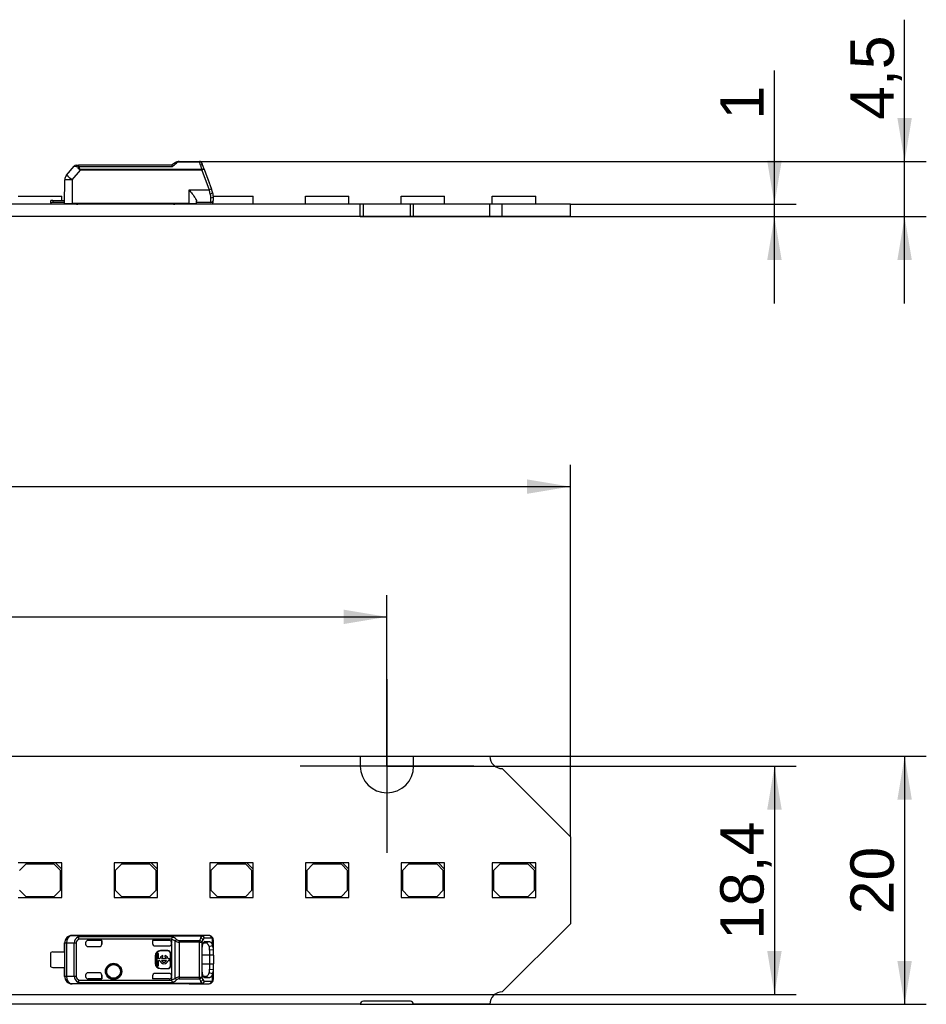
# Model space of a CAD drawing. Header units: millimetres. Extents: x 7 to 819, y 6 to 587.
# Tile 9 of 19: x 188 to 261, y 349 to 428. Entities that reach past the tile are written whole.
import ezdxf
from ezdxf.enums import TextEntityAlignment as Align
from ezdxf.lldxf.tags import DXFTag

# ---------------------------------------------------------------- set-up
doc = ezdxf.new("R2010")
doc.units = ezdxf.units.MM
doc.layers.add('Default', color=7, linetype='Continuous')
doc.layers.add('LINLED_140X20MM_', color=7, linetype='Continuous')
doc.styles.add('SEACAD_Arial', font='arial.ttf')
tags = doc.linetypes.add('CENTER2', pattern=[28.575, 19.05, -3.175, 3.175, -3.175]).pattern_tags.tags
tags[10:11] = [DXFTag(74, 4), DXFTag(75, 0), DXFTag(340, '0'), DXFTag(46, 0.0), DXFTag(50, 0.0), DXFTag(44, 0.0), DXFTag(45, 0.0)]
tags[8:9] = [DXFTag(74, 4), DXFTag(75, 0), DXFTag(340, '0'), DXFTag(46, 0.0), DXFTag(50, 0.0), DXFTag(44, 0.0), DXFTag(45, 0.0)]
tags[6:7] = [DXFTag(74, 4), DXFTag(75, 0), DXFTag(340, '0'), DXFTag(46, 0.0), DXFTag(50, 0.0), DXFTag(44, 0.0), DXFTag(45, 0.0)]
tags[4:5] = [DXFTag(74, 4), DXFTag(75, 0), DXFTag(340, '0'), DXFTag(46, 0.0), DXFTag(50, 0.0), DXFTag(44, 0.0), DXFTag(45, 0.0)]
doc.dimstyles.new('ISO', dxfattribs={"dimtxt": 3.5, "dimasz": 3.5, "dimexe": 1.75, "dimexo": 0, "dimgap": 0.875, "dimtad": 1, "dimtxsty": 'SEACAD_Arial', "dimblk1": '_SE_FILLED', "dimblk2": '_SE_FILLED', "dimsah": 1, "dimcen": 1.75, "dimadec": 0, "dimazin": 0, "dimtfac": 0.5, "dimtdec": 3, "dimtmove": 0, "dimatfit": 3, "dimfxl": 1, "dimarcsym": 0})

# ---------------------------------------------------------------- blocks, each defined once
blk = doc.blocks.new('SEANNOT_GROUP15')
at = {"layer": 'Default', "color": 7, "linetype": 'CENTER2'}
for p, q in [((217.447, 375.138), (217.447, 361.138)), ((224.447, 368.138), (210.447, 368.138))]:
    blk.add_line(p, q, dxfattribs=at)
blk = doc.blocks.new('SE4')
at = {"layer": 'LINLED_140X20MM_', "color": 7, "linetype": 'Continuous'}
for p, q in [((200.364, 416.783), (200.081, 416.588)), ((200.704, 416.888), (202.343, 416.888)), ((200.704, 416.888), (200.704, 416.844)), ((200.704, 416.844), (202.343, 416.844)), ((202.343, 416.844), (202.343, 416.888)), ((202.417, 416.596), (202.343, 416.843)), ((191.604, 415.775), (192.227, 416.517)), ((192.063, 415.394), (192.735, 416.195)), ((192.38, 416.588), (192.607, 416.588)), ((192.607, 416.477), (192.607, 416.588)), ((200.082, 416.588), (192.607, 416.588)), ((192.607, 416.477), (200.141, 416.477)), ((202.524, 416.238), (192.735, 416.238)), ((192.735, 416.238), (192.735, 416.195)), ((202.524, 416.195), (192.735, 416.195)), ((199.881, 416.588), (198.748, 416.588)), ((200.081, 416.588), (200.081, 416.588)), ((202.524, 416.195), (202.524, 416.238)), ((202.524, 416.195), (203.105, 414.597)), ((202.712, 416.261), (203.293, 414.663)), ((202.774, 416.09), (203.102, 415.188)), ((191.447, 413.488), (191.464, 415.395)), ((192.062, 415.395), (192.051, 413.488)), ((201.497, 413.488), (201.497, 414.596)), ((201.498, 414.597), (203.105, 414.597)), ((203.387, 414.405), (203.293, 414.663)), ((187.717, 414.088), (191.217, 414.088)), ((190.497, 413.738), (190.347, 413.738)), ((190.347, 413.538), (190.347, 413.738)), ((190.497, 413.738), (191.45, 413.738)), ((190.497, 413.738), (190.497, 413.588)), ((191.448, 413.588), (190.497, 413.588)), ((191.217, 413.738), (191.217, 414.088)), ((202.097, 413.488), (202.097, 413.675)), ((203.247, 413.588), (202.097, 413.588)), ((203.247, 413.588), (202.097, 413.588)), ((203.199, 414.274), (203.22, 414.281)), ((203.247, 413.588), (203.247, 413.932)), ((203.397, 413.656), (203.397, 413.538)), ((203.446, 414.088), (206.657, 414.088)), ((203.447, 413.788), (203.447, 414.063)), ((206.657, 413.438), (206.657, 414.088)), ((210.877, 414.088), (214.377, 414.088)), ((210.877, 413.438), (210.877, 414.088)), ((214.377, 413.438), (214.377, 414.088)), ((218.597, 414.088), (222.097, 414.088)), ((218.597, 413.438), (218.597, 414.088)), ((222.097, 413.438), (222.097, 414.088)), ((225.947, 414.088), (229.447, 414.088)), ((225.947, 413.438), (225.947, 414.088)), ((229.447, 413.438), (229.447, 414.088)), ((215.297, 413.438), (172.097, 413.438)), ((190.347, 413.538), (190.347, 413.438)), ((191.447, 413.488), (192.051, 413.488)), ((201.497, 413.488), (192.051, 413.488)), ((195.437, 413.438), (195.437, 413.488)), ((198.937, 413.438), (198.937, 413.488)), ((200.144, 413.488), (200.139, 413.475)), ((200.968, 413.438), (200.968, 413.488)), ((201.097, 413.488), (201.047, 413.438)), ((201.497, 413.488), (202.097, 413.488)), ((201.697, 413.488), (201.697, 413.438)), ((203.397, 413.438), (203.397, 413.538)), ((215.547, 413.438), (215.297, 413.438)), ((215.297, 412.438), (215.297, 413.438)), ((219.347, 413.438), (215.547, 413.438)), ((215.547, 412.438), (215.547, 413.438)), ((219.597, 413.438), (219.347, 413.438)), ((219.347, 412.438), (219.347, 413.438)), ((225.747, 413.438), (219.597, 413.438)), ((219.597, 412.438), (219.597, 413.438)), ((226.747, 413.438), (225.747, 413.438)), ((225.747, 412.438), (225.747, 413.438)), ((232.247, 413.438), (226.747, 413.438)), ((226.747, 412.438), (226.747, 413.438)), ((232.247, 412.438), (232.247, 413.438)), ((215.297, 412.438), (172.097, 412.438)), ((215.547, 412.438), (215.297, 412.438)), ((219.347, 412.438), (215.547, 412.438)), ((219.597, 412.438), (219.347, 412.438)), ((225.747, 412.438), (219.597, 412.438)), ((226.747, 412.438), (225.747, 412.438)), ((232.247, 412.438), (226.747, 412.438))]:
    blk.add_line(p, q, dxfattribs=at)
for centre, radius, start, end in [((177.906, 443.395), 34.914, 309.55814, 310.2759), ((200.704, 416.288), 0.6, 90.00011, 124.50702), ((200.67, 416.359), 0.522, 108.33183, 124.88888), ((200.709, 416.486), 0.357, 90.95781, 130.61249), ((202.343, 416.688), 0.2, 20.00047, 89.99992), ((192.205, 412.884), 11.029, 19.44016, 20.55942), ((192.381, 416.386), 0.202, 90.3214, 139.67905), ((193.726, 423.719), 7.356, 258.2376, 260.57596), ((192.641, 416.047), 0.431, 94.46927, 106.05752), ((186.812, 410.64), 16.864, 19.47095, 20.52943), ((192.064, 415.39), 0.6, 140, 179.5), ((205.189, 409.015), 5.958, 108.5546, 110.47358), ((121.75, 390.698), 84.793, 16.14358, 16.37088), ((202.448, 414.063), 0.999, 0.00318, 20.00289), ((190.497, 413.338), 0.25, 90, 126.8699), ((202.017, 413.933), 1.23, 359.95936, 16.0983), ((203.247, 413.788), 0.2, 270, 0), ((203.247, 413.338), 0.25, 53.1301, 90), ((192.397, 414.038), 0.6, 270, 293.55646), ((200.347, 414.038), 0.6, 246.44354, 249.70355), ((200.347, 414.038), 0.6, 249.70365, 270)]:
    blk.add_arc(centre, radius, start, end, dxfattribs=at)
for centre, major_axis, ratio, start_param, end_param in [((202.524, 416.193), (0.188, 0.068), 0.0082, 0, 1.567895), ((192.064, 415.39), (0.6, -0.005), 0.008726, 1.573617, 3.141593), ((192.064, 415.39), (-0.46, 0.386), 0.006685, 4.720219, 6.283185)]:
    blk.add_ellipse(centre, major_axis=major_axis, ratio=ratio, start_param=start_param, end_param=end_param, dxfattribs=at)
blk.add_open_spline([(200.477, 416.758), (200.433, 416.791), (200.389, 416.8), (200.364, 416.783)], degree=3, dxfattribs=at)
for points, knots in [([(202.343, 416.843), (202.386, 416.85), (202.428, 416.844), (202.495, 416.813), (202.52, 416.787), (202.531, 416.757)], [0, 0, 0, 0, 0.5, 0.5, 1, 1, 1, 1]), ([(192.607, 416.588), (192.589, 416.588), (192.571, 416.576), (192.54, 416.531), (192.528, 416.499), (192.522, 416.461)], [0, 0, 0, 0, 0.5, 0.5, 1, 1, 1, 1]), ([(192.735, 416.195), (192.707, 416.206), (192.654, 416.227), (192.565, 416.317), (192.54, 416.402), (192.522, 416.461)], [0, 0, 0, 0, 0.235372, 0.457314, 1, 1, 1, 1]), ([(192.607, 416.477), (192.609, 416.452), (192.613, 416.406), (192.629, 416.342), (192.655, 416.292), (192.69, 416.254), (192.72, 416.244), (192.735, 416.238)], [0, 0, 0, 0, 0.272042, 0.497908, 0.684926, 0.845835, 1, 1, 1, 1]), ([(200.141, 416.477), (200.137, 416.49), (200.127, 416.515), (200.115, 416.544), (200.104, 416.566), (200.095, 416.579), (200.087, 416.587), (200.084, 416.588), (200.082, 416.588)], [0, 0, 0, 0, 0.20474, 0.394141, 0.568268, 0.727202, 0.87106, 1, 1, 1, 1]), ([(202.605, 416.554), (202.594, 416.575), (202.569, 416.591), (202.502, 416.605), (202.46, 416.605), (202.417, 416.596)], [0, 0, 0, 0, 0.5, 0.5, 1, 1, 1, 1]), ([(202.524, 416.238), (202.514, 416.272), (202.494, 416.337), (202.467, 416.43), (202.441, 416.517), (202.425, 416.57), (202.417, 416.596)], [0, 0, 0, 0, 0.264161, 0.518866, 0.764137, 1, 1, 1, 1]), ([(202.712, 416.261), (202.708, 416.27), (202.687, 416.272), (202.618, 416.262), (202.571, 416.252), (202.524, 416.238)], [0, 0, 0, 0, 0.5, 0.5, 1, 1, 1, 1]), ([(201.498, 414.596), (201.578, 414.492), (201.712, 414.317), (201.905, 414.058), (202.057, 413.832), (202.085, 413.723), (202.097, 413.675)], [0, 0, 0, 0, 0.294755, 0.499673, 0.776792, 1, 1, 1, 1]), ([(203.22, 414.281), (203.269, 414.299), (203.315, 414.323), (203.377, 414.369), (203.392, 414.39), (203.387, 414.405)], [0, 0, 0, 0, 0.5, 0.5, 1, 1, 1, 1]), ([(203.447, 414.063), (203.447, 414.029), (203.426, 413.995), (203.352, 413.946), (203.3, 413.932), (203.247, 413.932)], [0, 0, 0, 0, 0.5, 0.5, 1, 1, 1, 1])]:
    blk.add_open_spline(points, degree=3, knots=knots, dxfattribs=at)
blk = doc.blocks.new('SE5')
at = {"layer": 'LINLED_140X20MM_', "color": 7, "linetype": 'Continuous'}
for p, q in [((172.097, 368.938), (215.297, 368.938)), ((215.297, 368.938), (215.297, 368.138)), ((219.597, 368.138), (219.597, 368.938)), ((219.597, 368.938), (225.747, 368.938)), ((226.747, 367.938), (232.247, 362.438)), ((232.247, 362.438), (232.247, 355.438)), ((190.717, 360.338), (187.717, 360.338)), ((188.317, 360.238), (187.817, 359.738)), ((190.617, 360.238), (188.317, 360.238)), ((191.117, 359.738), (190.617, 360.238)), ((191.217, 360.338), (190.717, 360.338)), ((190.717, 360.338), (191.217, 359.838)), ((191.117, 358.138), (191.117, 359.738)), ((191.217, 359.838), (191.217, 360.338)), ((191.217, 357.538), (191.217, 359.838)), ((198.437, 360.338), (195.437, 360.338)), ((195.437, 360.338), (195.437, 357.538)), ((196.037, 360.238), (195.537, 359.738)), ((195.537, 359.738), (195.537, 358.138)), ((198.337, 360.238), (196.037, 360.238)), ((198.837, 359.738), (198.337, 360.238)), ((198.937, 360.338), (198.437, 360.338)), ((198.437, 360.338), (198.937, 359.838)), ((198.837, 358.138), (198.837, 359.738)), ((198.937, 359.838), (198.937, 360.338)), ((198.937, 357.538), (198.937, 359.838)), ((206.157, 360.338), (203.157, 360.338)), ((203.157, 360.338), (203.157, 357.538)), ((203.757, 360.238), (203.257, 359.738)), ((203.257, 359.738), (203.257, 358.138)), ((206.057, 360.238), (203.757, 360.238)), ((206.557, 359.738), (206.057, 360.238)), ((206.657, 360.338), (206.157, 360.338)), ((206.157, 360.338), (206.657, 359.838)), ((206.557, 358.138), (206.557, 359.738)), ((206.657, 359.838), (206.657, 360.338)), ((206.657, 357.538), (206.657, 359.838)), ((213.877, 360.338), (210.877, 360.338)), ((210.877, 360.338), (210.877, 357.538)), ((211.477, 360.238), (210.977, 359.738)), ((210.977, 359.738), (210.977, 358.138)), ((213.777, 360.238), (211.477, 360.238)), ((214.277, 359.738), (213.777, 360.238)), ((214.377, 360.338), (213.877, 360.338)), ((213.877, 360.338), (214.377, 359.838)), ((214.277, 358.138), (214.277, 359.738)), ((214.377, 359.838), (214.377, 360.338)), ((214.377, 357.538), (214.377, 359.838)), ((221.597, 360.338), (218.597, 360.338)), ((218.597, 360.338), (218.597, 357.538)), ((219.197, 360.238), (218.697, 359.738)), ((218.697, 359.738), (218.697, 358.138)), ((221.497, 360.238), (219.197, 360.238)), ((221.997, 359.738), (221.497, 360.238)), ((222.097, 360.338), (221.597, 360.338)), ((221.597, 360.338), (222.097, 359.838)), ((221.997, 358.138), (221.997, 359.738)), ((222.097, 359.838), (222.097, 360.338)), ((222.097, 357.538), (222.097, 359.838)), ((228.947, 360.338), (225.947, 360.338)), ((225.947, 360.338), (225.947, 357.538)), ((226.547, 360.238), (226.047, 359.738)), ((226.047, 359.738), (226.047, 358.138)), ((228.847, 360.238), (226.547, 360.238)), ((229.347, 359.738), (228.847, 360.238)), ((229.447, 360.338), (228.947, 360.338)), ((228.947, 360.338), (229.447, 359.838)), ((229.347, 358.138), (229.347, 359.738)), ((229.447, 359.838), (229.447, 360.338)), ((229.447, 357.538), (229.447, 359.838)), ((187.817, 358.138), (188.317, 357.638)), ((190.617, 357.638), (191.117, 358.138)), ((195.537, 358.138), (196.037, 357.638)), ((198.337, 357.638), (198.837, 358.138)), ((203.257, 358.138), (203.757, 357.638)), ((206.057, 357.638), (206.557, 358.138)), ((210.977, 358.138), (211.477, 357.638)), ((213.777, 357.638), (214.277, 358.138)), ((218.697, 358.138), (219.197, 357.638)), ((221.497, 357.638), (221.997, 358.138)), ((226.047, 358.138), (226.547, 357.638)), ((228.847, 357.638), (229.347, 358.138)), ((187.717, 357.538), (191.217, 357.538)), ((188.317, 357.638), (190.617, 357.638)), ((195.437, 357.538), (198.937, 357.538)), ((196.037, 357.638), (198.337, 357.638)), ((203.157, 357.538), (206.657, 357.538)), ((203.757, 357.638), (206.057, 357.638)), ((210.877, 357.538), (214.377, 357.538)), ((211.477, 357.638), (213.777, 357.638)), ((218.597, 357.538), (222.097, 357.538)), ((219.197, 357.638), (221.497, 357.638)), ((225.947, 357.538), (229.447, 357.538)), ((226.547, 357.638), (228.847, 357.638)), ((232.247, 355.438), (226.747, 349.938)), ((201.497, 354.488), (192.051, 354.488)), ((192.051, 354.488), (192.062, 354.471)), ((192.735, 354.464), (192.063, 354.471)), ((192.522, 354.359), (192.607, 354.194)), ((200.14, 354.373), (192.607, 354.373)), ((192.607, 354.194), (192.607, 354.373)), ((200.082, 354.194), (192.607, 354.194)), ((192.735, 354.464), (202.524, 354.464)), ((192.735, 354.464), (192.735, 354.459)), ((202.524, 354.459), (192.735, 354.459)), ((194.447, 354.094), (193.347, 354.094)), ((193.347, 354.094), (193.347, 354.093)), ((194.445, 354.093), (193.347, 354.093)), ((194.447, 354.094), (194.445, 354.093)), ((194.445, 354.093), (194.445, 353.788)), ((194.447, 353.788), (194.447, 354.094)), ((199.881, 354.094), (198.547, 354.094)), ((198.547, 354.094), (198.55, 354.093)), ((198.547, 354.094), (198.547, 353.848)), ((199.881, 354.093), (198.55, 354.093)), ((198.55, 354.093), (198.55, 353.839)), ((199.881, 354.093), (199.881, 354.094)), ((200.081, 354.176), (200.082, 354.194)), ((200.081, 354.176), (200.081, 353.894)), ((200.364, 351.045), (200.364, 354.031)), ((200.703, 354.079), (200.703, 353.954)), ((200.703, 354.079), (202.343, 354.079)), ((201.497, 354.478), (201.497, 354.488)), ((203.105, 354.478), (201.498, 354.478)), ((203.108, 354.478), (201.504, 354.478)), ((202.343, 353.954), (202.343, 354.079)), ((203.105, 354.478), (202.524, 354.464)), ((202.524, 354.459), (202.524, 354.464)), ((203.293, 354.278), (202.712, 354.264)), ((203.387, 353.685), (203.387, 354.238)), ((203.447, 353.334), (203.447, 354.082)), ((191.447, 353.163), (191.447, 353.888)), ((191.464, 353.871), (191.447, 353.888)), ((191.604, 353.871), (191.464, 353.871)), ((191.464, 351.205), (191.464, 353.871)), ((192.227, 353.865), (191.604, 353.871)), ((191.604, 353.871), (191.604, 351.205)), ((192.227, 351.211), (192.227, 353.865)), ((192.38, 353.865), (192.227, 353.865)), ((192.38, 353.865), (192.38, 351.211)), ((193.147, 353.894), (193.147, 353.788)), ((193.347, 353.588), (194.247, 353.588)), ((194.445, 353.788), (194.447, 353.788)), ((198.547, 353.848), (198.55, 353.839)), ((198.748, 353.648), (199.881, 353.648)), ((199.181, 353.265), (199.181, 353.238)), ((199.781, 353.265), (199.181, 353.265)), ((199.781, 353.238), (199.181, 353.238)), ((199.781, 353.238), (199.781, 353.265)), ((200.081, 353.848), (200.081, 353.894)), ((200.081, 353.848), (200.081, 351.228)), ((200.704, 353.954), (200.704, 351.122)), ((202.343, 353.954), (200.703, 353.954)), ((202.343, 353.954), (202.531, 353.954)), ((202.343, 351.122), (202.343, 353.954)), ((202.531, 353.954), (202.531, 351.122)), ((202.551, 351.688), (202.551, 353.388)), ((202.652, 353.899), (202.819, 353.901)), ((202.774, 354.001), (202.72, 353.981)), ((202.774, 354.001), (203.102, 354.003)), ((202.819, 353.901), (203.102, 354.003)), ((203.105, 353.609), (203.388, 353.682)), ((203.447, 353.335), (203.148, 353.294)), ((203.148, 353.294), (203.148, 352.888)), ((203.447, 352.888), (203.447, 353.335)), ((190.347, 351.963), (190.347, 353.113)), ((190.497, 353.163), (191.45, 353.163)), ((191.45, 353.163), (191.45, 351.913)), ((198.781, 352.838), (198.754, 352.838)), ((198.754, 352.838), (198.754, 352.238)), ((198.781, 352.838), (198.781, 352.238)), ((199.032, 353.032), (198.9, 353.032)), ((198.9, 353.032), (198.9, 352.044)), ((199.032, 352.604), (199.032, 353.032)), ((199.135, 352.604), (199.032, 352.604)), ((199.032, 352.044), (199.032, 352.472)), ((199.032, 352.472), (199.135, 352.472)), ((199.672, 352.604), (199.259, 352.604)), ((199.259, 352.472), (199.672, 352.472)), ((199.383, 352.739), (199.383, 352.865)), ((199.548, 352.865), (199.548, 352.739)), ((199.9, 352.604), (199.796, 352.604)), ((199.796, 352.472), (199.9, 352.472)), ((199.9, 352.472), (199.9, 352.604)), ((200.007, 353.038), (199.981, 353.038)), ((199.981, 352.038), (199.981, 353.038)), ((200.007, 352.038), (200.007, 353.038)), ((203.148, 352.888), (202.551, 352.888)), ((203.447, 352.888), (203.148, 352.888)), ((203.148, 352.888), (203.148, 352.188)), ((203.447, 352.888), (203.447, 352.188)), ((190.497, 351.913), (191.45, 351.913)), ((191.447, 351.188), (191.447, 351.913)), ((198.754, 352.238), (198.781, 352.238)), ((198.9, 352.044), (199.032, 352.044)), ((199.181, 351.838), (199.181, 351.812)), ((199.181, 351.838), (199.781, 351.838)), ((199.181, 351.812), (199.781, 351.812)), ((199.781, 351.812), (199.781, 351.838)), ((199.981, 352.038), (200.007, 352.038)), ((202.551, 352.188), (203.148, 352.188)), ((203.148, 352.188), (203.447, 352.188)), ((203.148, 352.188), (203.148, 351.782)), ((203.148, 351.782), (203.447, 351.741)), ((203.447, 351.741), (203.447, 352.188)), ((203.447, 350.994), (203.447, 351.742)), ((191.447, 351.188), (191.464, 351.205)), ((191.464, 351.205), (191.604, 351.205)), ((191.604, 351.205), (192.227, 351.211)), ((192.227, 351.211), (192.38, 351.211)), ((192.607, 350.882), (192.522, 350.717)), ((192.607, 350.882), (200.082, 350.882)), ((192.607, 350.703), (192.607, 350.882)), ((193.147, 351.288), (193.147, 351.183)), ((194.247, 351.488), (193.347, 351.488)), ((193.347, 350.983), (193.347, 350.983)), ((193.347, 350.983), (194.447, 350.983)), ((194.445, 350.983), (193.347, 350.983)), ((194.447, 351.288), (194.445, 351.288)), ((194.445, 351.288), (194.445, 350.983)), ((194.447, 350.983), (194.445, 350.983)), ((194.447, 350.983), (194.447, 351.288)), ((198.55, 351.233), (198.547, 351.228)), ((198.547, 351.228), (198.547, 350.983)), ((199.881, 350.983), (198.547, 350.983)), ((198.547, 350.983), (198.55, 350.983)), ((198.55, 351.233), (198.55, 350.983)), ((199.88, 350.983), (198.55, 350.983)), ((199.881, 351.428), (198.748, 351.428)), ((199.881, 350.983), (199.88, 350.983)), ((200.081, 351.183), (200.081, 351.228)), ((200.081, 351.183), (200.081, 350.9)), ((200.704, 351.122), (202.343, 351.122)), ((200.704, 351.122), (200.704, 350.997)), ((200.704, 350.997), (202.343, 350.997)), ((202.343, 351.122), (202.531, 351.122)), ((202.343, 350.997), (202.343, 351.122)), ((202.819, 351.175), (202.653, 351.177)), ((202.724, 351.094), (202.774, 351.076)), ((203.102, 351.073), (202.774, 351.076)), ((203.102, 351.073), (202.819, 351.175)), ((203.387, 351.393), (203.105, 351.466)), ((203.387, 350.838), (203.387, 351.391)), ((192.062, 350.605), (192.051, 350.588)), ((201.497, 350.588), (192.051, 350.588)), ((192.063, 350.605), (192.735, 350.612)), ((192.607, 350.703), (200.141, 350.703)), ((202.524, 350.617), (192.735, 350.617)), ((192.735, 350.617), (192.735, 350.612)), ((202.524, 350.612), (192.735, 350.612)), ((201.497, 350.588), (201.497, 350.598)), ((201.498, 350.598), (203.105, 350.598)), ((201.504, 350.598), (203.108, 350.598)), ((202.524, 350.612), (202.524, 350.617)), ((202.524, 350.612), (203.105, 350.598)), ((202.712, 350.812), (203.293, 350.798)), ((215.297, 348.938), (172.097, 348.938)), ((219.347, 349.188), (215.547, 349.188)), ((225.747, 348.938), (219.597, 348.938))]:
    blk.add_line(p, q, dxfattribs=at)
for radius in [0.657, 0.586, 0.552, 0.55]:
    blk.add_circle((195.397, 351.588), radius, dxfattribs=at)
for centre, radius, start, end in [((226.747, 368.938), 1, 180, 270), ((217.447, 368.138), 2.15, 180, 0), ((192.064, 353.871), 0.6, 90.167, 179.99564), ((192.808, 353.854), 0.581, 119.46892, 178.87195), ((192.598, 354.16), 0.213, 87.5508, 111.03601), ((199.574, 352.837), 1.432, 56.53476, 69.27401), ((200.909, 354.026), 0.844, 155.65307, 168.46555), ((199.672, 353.2), 1.263, 50.3962, 68.22145), ((200.739, 353.849), 0.417, 128.87868, 154.10694), ((200.715, 354.788), 0.835, 245.11343, 269.22174), ((200.723, 354.446), 0.367, 227.8882, 266.98128), ((203.586, 353.796), 1.275, 156.52963, 167.17013), ((202.314, 353.832), 0.249, 29.28627, 83.16848), ((202.797, 354.158), 0.407, 132.13882, 158.88527), ((202.357, 354.047), 0.264, 20.0118, 76.88186), ((202.505, 354.253), 0.207, 3.11402, 84.83719), ((203.431, 353.7), 0.935, 152.08348, 164.23539), ((202.928, 353.975), 0.362, 126.73963, 153.22778), ((203.103, 354.144), 0.334, 46.11045, 90.77677), ((203.098, 354.284), 0.195, 358.48003, 88.00094), ((203.065, 354.114), 0.383, 356.09538, 45.59709), ((203.221, 354.262), 0.168, 351.87116, 47.87372), ((193.347, 353.788), 0.2, 180, 270), ((199.181, 352.838), 0.426, 90, 180), ((199.181, 352.838), 0.4, 90, 180), ((199.781, 353.038), 0.226, 0, 90), ((199.781, 353.038), 0.2, 0, 90), ((202.146, 353.319), 1.003, 358.51585, 16.90988), ((202.705, 353.386), 0.745, 355.97465, 23.65539), ((190.497, 352.913), 0.25, 90, 126.8699), ((199.466, 352.538), 0.337, 104.20419, 168.67274), ((199.466, 352.538), 0.337, 191.32726, 348.67274), ((199.466, 352.538), 0.217, 112.43198, 162.21534), ((199.466, 352.538), 0.217, 197.78466, 342.21534), ((199.466, 352.538), 0.337, 11.32726, 75.79581), ((199.466, 352.538), 0.217, 17.78466, 67.56802), ((190.497, 352.163), 0.25, 233.1301, 270), ((199.181, 352.238), 0.426, 180, 270), ((199.181, 352.238), 0.4, 180, 270), ((199.781, 352.038), 0.2, 270, 360), ((199.781, 352.038), 0.226, 270, 360), ((202.01, 351.775), 1.138, 344.20658, 0.38348), ((202.709, 351.689), 0.741, 336.26512, 4.09749), ((192.064, 351.205), 0.6, 180.00436, 269.8384), ((192.81, 351.224), 0.583, 181.24479, 240.4152), ((193.347, 351.288), 0.2, 90, 180), ((199.595, 352.198), 1.386, 290.5131, 303.67504), ((200.552, 350.938), 0.473, 186.78625, 209.79904), ((199.651, 351.91), 1.304, 292.11544, 309.33117), ((200.714, 350.294), 0.829, 90.69373, 114.97087), ((200.705, 351.199), 0.374, 204.29758, 232.51656), ((200.724, 350.63), 0.368, 93.14824, 132.18165), ((202.314, 351.244), 0.249, 276.74482, 330.7526), ((203.582, 351.278), 1.27, 192.7997, 203.48751), ((202.357, 351.029), 0.264, 283.13685, 339.99536), ((203.506, 351.407), 1.015, 196.25103, 207.44263), ((202.928, 351.102), 0.362, 206.77466, 233.25524), ((203.068, 350.961), 0.38, 314.26296, 4.15507), ((192.598, 350.916), 0.213, 248.96322, 272.44914), ((202.797, 350.919), 0.407, 201.14231, 227.85712), ((202.505, 350.823), 0.207, 275.1634, 356.88603), ((203.103, 350.931), 0.334, 269.18622, 313.95332), ((203.098, 350.793), 0.195, 272.0033, 1.51183), ((203.222, 350.815), 0.167, 312.13019, 8.18025), ((226.747, 348.938), 1, 90, 180), ((215.547, 348.938), 0.25, 90, 180), ((219.347, 348.938), 0.25, 0, 90)]:
    blk.add_arc(centre, radius, start, end, dxfattribs=at)
for centre, major_axis, ratio, start_param, end_param in [((192.047, 353.888), (0.424, -0.424), 0.999924, 2.349833, 3.926953), ((192.064, 353.871), (0.006, 0.6), 0.766027, 0.015856, 1.578763), ((193.347, 353.894), (0, -0.2), 0.999994, 3.141593, 4.712389), ((193.347, 353.893), (0, -0.2), 0.999994, 3.141593, 4.712389), ((199.881, 353.894), (0, -0.2), 0.999994, 1.570796, 3.141593), ((199.881, 353.893), (0, -0.2), 0.999994, 1.570796, 3.141593), ((201.497, 353.888), (0, 0.6), 0.999962, 6.103712, 6.283185), ((202.524, 354.264), (-0.005, 0.2), 0.939661, 4.689876, 6.257716), ((203.295, 353.376), (-0.001, -0.902), 0.342128, 2.840877, 3.150375), ((194.245, 353.788), (-0.2, 0), 0.999848, 1.570796, 3.141593), ((194.247, 353.788), (-0.2, 0), 0.999848, 1.570796, 3.141593), ((198.747, 353.848), (0.141, -0.141), 0.999695, 3.926839, 5.497939), ((198.75, 353.846), (0.141, -0.141), 0.999695, 3.9588, 4.712389), ((199.881, 353.848), (0, -0.2), 0.999848, 0, 1.570796), ((192.047, 351.188), (0.424, 0.424), 0.999924, 2.356233, 3.933355), ((192.064, 351.205), (-0.006, 0.6), 0.766027, 1.56283, 3.125796), ((193.347, 351.183), (0, 0.2), 0.999994, 1.570796, 3.141593), ((193.347, 351.183), (0, 0.2), 0.999994, 1.570796, 3.141593), ((194.245, 351.288), (-0.2, 0), 0.999848, 3.141593, 4.712389), ((194.247, 351.288), (-0.2, 0), 0.999848, 3.141593, 4.712389), ((198.747, 351.228), (0.141, 0.141), 0.999695, 0.785246, 2.356347), ((198.75, 351.231), (0.141, 0.141), 0.999695, 1.570796, 2.343651), ((199.881, 351.183), (0, 0.2), 0.999994, 3.140004, 4.712389), ((199.881, 351.228), (0, 0.2), 0.999848, 4.712389, 6.283185), ((199.881, 351.183), (0, 0.2), 0.999994, 3.140535, 4.712389), ((201.497, 351.188), (0, 0.6), 0.999962, 3.141593, 3.321066), ((202.524, 350.812), (0.005, 0.2), 0.939661, 3.16702, 4.734916), ((203.296, 351.698), (0, 0.9), 0.34204, 3.132977, 3.442996)]:
    blk.add_ellipse(centre, major_axis=major_axis, ratio=ratio, start_param=start_param, end_param=end_param, dxfattribs=at)
for points, degree, knots in [([(192.607, 354.194), (192.5, 354.135), (192.44, 354.049), (192.382, 353.964), (192.38, 353.865)], 2, [0, 0, 0, 0.5, 0.5, 1, 1, 1]), ([(192.522, 354.359), (192.529, 354.373), (192.543, 354.397), (192.569, 354.423), (192.601, 354.444), (192.654, 354.461), (192.708, 354.463), (192.735, 354.464)], 3, [0, 0, 0, 0, 0.225106, 0.406821, 0.546306, 0.765172, 1, 1, 1, 1]), ([(192.735, 354.459), (192.725, 354.458), (192.703, 354.457), (192.675, 354.452), (192.652, 354.444), (192.634, 354.433), (192.621, 354.418), (192.611, 354.398), (192.609, 354.382), (192.607, 354.373)], 3, [0, 0, 0, 0, 0.110474, 0.221192, 0.340028, 0.473427, 0.625996, 0.800833, 1, 1, 1, 1]), ([(203.447, 354.082), (203.447, 354.1), (203.446, 354.134), (203.435, 354.176), (203.417, 354.212), (203.397, 354.229), (203.387, 354.238)], 3, [0, 0, 0, 0, 0.244652, 0.491458, 0.742562, 1, 1, 1, 1]), ([(202.551, 353.388), (202.554, 353.641), (202.616, 353.818), (202.68, 353.997), (202.774, 354.002)], 2, [0, 0, 0, 0.5, 0.5, 1, 1, 1]), ([(203.105, 353.611), (203.095, 353.632), (203.074, 353.676), (203.04, 353.735), (203.003, 353.789), (202.962, 353.836), (202.918, 353.872), (202.87, 353.897), (202.837, 353.899), (202.82, 353.9)], 3, [0, 0, 0, 0, 0.117572, 0.243562, 0.377981, 0.520832, 0.67212, 0.831843, 1, 1, 1, 1]), ([(203.102, 354.002), (203.181, 354.004), (203.257, 353.919), (203.331, 353.836), (203.387, 353.685)], 2, [0, 0, 0, 0.50021, 0.50021, 1, 1, 1]), ([(202.774, 351.075), (202.681, 351.083), (202.616, 351.258), (202.552, 351.433), (202.551, 351.688)], 2, [0, 0, 0, 0.5, 0.5, 1, 1, 1]), ([(192.38, 351.211), (192.382, 351.114), (192.44, 351.027), (192.499, 350.942), (192.607, 350.882)], 2, [0, 0, 0, 0.5, 0.5, 1, 1, 1]), ([(202.82, 351.176), (202.819, 351.175), (202.847, 351.175), (202.901, 351.188), (202.975, 351.247), (203.044, 351.339), (203.085, 351.424), (203.105, 351.465)], 3, [0, 0, 0, 0, 0.000046, 0.262507, 0.516593, 0.762391, 1, 1, 1, 1]), ([(203.387, 350.838), (203.395, 350.845), (203.412, 350.859), (203.428, 350.885), (203.44, 350.917), (203.446, 350.952), (203.447, 350.98), (203.447, 350.994)], 3, [0, 0, 0, 0, 0.20636, 0.408491, 0.607418, 0.804218, 1, 1, 1, 1]), ([(192.735, 350.612), (192.721, 350.612), (192.693, 350.613), (192.655, 350.618), (192.623, 350.625), (192.587, 350.64), (192.551, 350.666), (192.533, 350.698), (192.522, 350.717)], 3, [0, 0, 0, 0, 0.120723, 0.235221, 0.34634, 0.457185, 0.682198, 1, 1, 1, 1]), ([(192.607, 350.703), (192.609, 350.691), (192.613, 350.67), (192.629, 350.646), (192.655, 350.631), (192.69, 350.621), (192.72, 350.618), (192.735, 350.617)], 3, [0, 0, 0, 0, 0.272042, 0.497908, 0.684926, 0.845835, 1, 1, 1, 1])]:
    blk.add_open_spline(points, degree=degree, knots=knots, dxfattribs=at)
for points, degree in [([(200.082, 350.882), (200.082, 350.884), (200.081, 350.888), (200.081, 350.894), (200.081, 350.898), (200.081, 350.9)], 3), ([(203.387, 351.391), (203.27, 351.073), (203.103, 351.073)], 2)]:
    blk.add_open_spline(points, degree=degree, dxfattribs=at)
blk = doc.blocks.new('DMBLK69')
at = {"layer": 'Default', "linetype": 'Continuous'}
for points in [[(110.947, 380.756), (107.447, 380.173), (110.947, 379.59)], [(213.947, 380.756), (213.947, 379.59), (217.447, 380.173)]]:
    blk.add_hatch(color=7, dxfattribs=at).paths.add_polyline_path(points)
at = {"layer": 'Default', "color": 7, "linetype": 'Continuous'}
for p, q in [((107.447, 368.138), (107.447, 381.923)), ((217.447, 368.138), (217.447, 381.923)), ((107.447, 380.173), (217.447, 380.173))]:
    blk.add_line(p, q, dxfattribs=at)
at = {"layer": 'Default', "color": 7, "linetype": 'Continuous', "style": 'SEACAD_Arial'}
blk.add_text('110', height=3.5, dxfattribs=at).set_placement((158.339, 384.548), align=Align.TOP_LEFT)
blk = doc.blocks.new('_SE_FILLED')
at = {"color": 0}
blk.add_line((0, 0), (-1, 0), dxfattribs=at)
blk.add_solid([(0, 0), (-1, -0.1665), (-1, 0.1665), (0, 0)], dxfattribs=at)
blk = doc.blocks.new('DMBLK70')
at = {"layer": 'Default', "linetype": 'Continuous'}
for points in [[(249.29, 364.638), (248.707, 368.138), (248.123, 364.638)], [(249.29, 353.238), (248.123, 353.238), (248.707, 349.738)]]:
    blk.add_hatch(color=7, dxfattribs=at).paths.add_polyline_path(points)
at = {"layer": 'Default', "color": 7, "linetype": 'Continuous'}
for p, q in [((217.447, 368.138), (250.457, 368.138)), ((248.707, 368.138), (248.707, 349.738)), ((169.947, 349.738), (250.457, 349.738))]:
    blk.add_line(p, q, dxfattribs=at)
at = {"layer": 'Default', "color": 7, "linetype": 'Continuous', "style": 'SEACAD_Arial'}
blk.add_text('18,4', height=3.5, rotation=90, dxfattribs=at).set_placement((244.332, 354.145), align=Align.TOP_LEFT)
blk = doc.blocks.new('DMBLK71')
at = {"layer": 'Default', "linetype": 'Continuous'}
for points in [[(259.79, 365.438), (259.207, 368.938), (258.623, 365.438)], [(259.79, 352.438), (258.623, 352.438), (259.207, 348.938)]]:
    blk.add_hatch(color=7, dxfattribs=at).paths.add_polyline_path(points)
at = {"layer": 'Default', "color": 7, "linetype": 'Continuous'}
for p, q in [((215.297, 368.938), (260.957, 368.938)), ((259.207, 368.938), (259.207, 348.938)), ((215.297, 348.938), (260.957, 348.938))]:
    blk.add_line(p, q, dxfattribs=at)
at = {"layer": 'Default', "color": 7, "linetype": 'Continuous', "style": 'SEACAD_Arial'}
blk.add_text('20', height=3.5, rotation=90, dxfattribs=at).set_placement((254.832, 356.199), align=Align.TOP_LEFT)
blk = doc.blocks.new('DMBLK73')
at = {"layer": 'Default', "linetype": 'Continuous'}
for points in [[(96.147, 391.256), (92.647, 390.673), (96.147, 390.09)], [(228.747, 391.256), (228.747, 390.09), (232.247, 390.673)]]:
    blk.add_hatch(color=7, dxfattribs=at).paths.add_polyline_path(points)
at = {"layer": 'Default', "color": 7, "linetype": 'Continuous'}
for p, q in [((92.647, 362.438), (92.647, 392.423)), ((232.247, 362.438), (232.247, 392.423)), ((92.647, 390.673), (232.247, 390.673))]:
    blk.add_line(p, q, dxfattribs=at)
at = {"layer": 'Default', "color": 7, "linetype": 'Continuous', "style": 'SEACAD_Arial'}
blk.add_text('139,6', height=3.5, dxfattribs=at).set_placement((156.284, 395.048), align=Align.TOP_LEFT)
blk = doc.blocks.new('DMBLK74')
at = {"layer": 'Default', "linetype": 'Continuous'}
for points in [[(249.29, 416.938), (248.123, 416.938), (248.707, 413.438)], [(249.29, 408.938), (248.707, 412.438), (248.123, 408.938)]]:
    blk.add_hatch(color=7, dxfattribs=at).paths.add_polyline_path(points)
at = {"layer": 'Default', "color": 7, "linetype": 'Continuous'}
for p, q in [((248.707, 405.438), (248.707, 424.226)), ((232.247, 413.438), (250.457, 413.438)), ((232.247, 412.438), (250.457, 412.438))]:
    blk.add_line(p, q, dxfattribs=at)
at = {"layer": 'Default', "color": 7, "linetype": 'Continuous', "style": 'SEACAD_Arial'}
blk.add_text('1', height=3.5, rotation=90, dxfattribs=at).set_placement((244.332, 420.262), align=Align.TOP_LEFT)
blk = doc.blocks.new('DMBLK75')
at = {"layer": 'Default', "linetype": 'Continuous'}
for points in [[(259.79, 420.388), (258.623, 420.388), (259.207, 416.888)], [(259.79, 408.938), (259.207, 412.438), (258.623, 408.938)]]:
    blk.add_hatch(color=7, dxfattribs=at).paths.add_polyline_path(points)
at = {"layer": 'Default', "color": 7, "linetype": 'Continuous'}
for p, q in [((259.207, 405.438), (259.207, 428.314)), ((202.343, 416.888), (260.957, 416.888)), ((215.297, 412.438), (260.957, 412.438))]:
    blk.add_line(p, q, dxfattribs=at)
at = {"layer": 'Default', "color": 7, "linetype": 'Continuous', "style": 'SEACAD_Arial'}
blk.add_text('4,5', height=3.5, rotation=90, dxfattribs=at).set_placement((254.832, 420.241), align=Align.TOP_LEFT)

msp = doc.modelspace()

# ---------------------------------------------------------------- block references
at = {"layer": 'Default'}
for name in ['SE4', 'SEANNOT_GROUP15', 'SE5']:
    msp.add_blockref(name, (0, 0), dxfattribs=at)

# ---------------------------------------------------------------- dimensions: what is measured, and where the dimension line sits
at = {"layer": 'Default', "color": 7, "linetype": 'Continuous'}
dim = msp.add_linear_dim(base=(259.206661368, 416.888099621), p1=(215.297454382, 412.438099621), p2=(202.343374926, 416.888099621), angle=90, text='\\A1;<>', dimstyle='ISO', override={"dimdec": 1}, dxfattribs=at)
dim.commit()
dim.dimension.update_dxf_attribs({"geometry": 'DMBLK75', "text_midpoint": (259.206661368, 419.016015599), "dimtype": 160})
for base, p1, p2, angle, picture, middle, dimtype in [((248.707, 412.438), (226.747, 412.438), (226.747, 413.438), 90, 'DMBLK74', (248.707, 419.037), 161), ((92.647, 390.673), (92.647, 355.438), (232.247, 355.438), 0, 'DMBLK73', (162.447, 390.673), 161), ((107.447, 380.173), (107.447, 368.138), (217.447, 368.138), 360, 'DMBLK69', (162.447, 380.173), 161), ((259.207, 368.938), (215.297, 368.938), (215.297, 348.938), 270, 'DMBLK71', (259.207, 358.938), 161), ((248.707, 349.738), (217.447, 368.138), (169.947, 349.738), 90, 'DMBLK70', (248.707, 358.938), 160)]:
    dim = msp.add_linear_dim(base=base, p1=p1, p2=p2, angle=angle, text='\\A1;<>', dimstyle='ISO', dxfattribs=at)
    dim.commit()
    dim.dimension.update_dxf_attribs({"geometry": picture, "text_midpoint": middle, "dimtype": dimtype})

doc.saveas('drawing.dxf')
